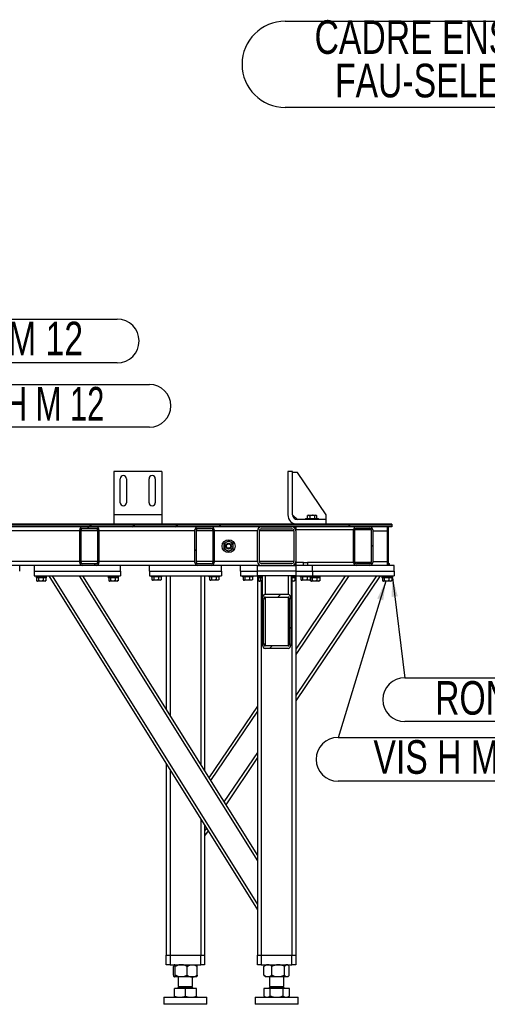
# Model space of a CAD drawing. Header units: millimetres. Extents: x 5 to 589, y 5 to 415.
# Tile 38 of 70: x 325 to 373, y 197 to 299. Entities that reach past the tile are written whole.
import ezdxf

# ---------------------------------------------------------------- set-up
doc = ezdxf.new("R2010")
doc.units = ezdxf.units.MM
doc.layers.add('NOTES', color=6, linetype='Continuous')
doc.layers.add('TRAIT-FINS', color=9, linetype='Continuous')
doc.layers.add('TRAIT-FORT', color=4, linetype='Continuous', lineweight=25)
doc.styles.add('SLDTEXTSTYLE0', font='TXT', dxfattribs={"width": 0.75})
doc.styles.add('SLDTEXTSTYLE9', font='TXT', dxfattribs={"width": 0.6875})
doc.dimstyles.new('SLDDIMSTYLE5', dxfattribs={"dimtxt": 0.18, "dimasz": 2, "dimexe": 0, "dimexo": 0.0625, "dimgap": 0, "dimtad": 0, "dimtih": 1, "dimtoh": 1, "dimdec": 0, "dimrnd": 1e-09, "dimzin": 0, "dimdsep": 46, "dimtxsty": 'Standard', "dimsah": 1, "dimcen": 0.09, "dimadec": 0, "dimazin": 0, "dimtfac": 2, "dimtdec": 0, "dimtofl": 0, "dimtmove": 0, "dimatfit": 3, "dimfxl": 1, "dimfrac": 2, "dimtolj": 1, "dimtzin": 0, "dimarcsym": 0})

# ---------------------------------------------------------------- blocks, each defined once
blk = doc.blocks.new('SW_HATCH_0')
at = {"layer": 'TRAIT-FINS', "color": 0}
for p, q in [((-80.87, -0.05), (-80.67, 0.15)), ((-80.67, 0.15), (-80.47, 0.35)), ((-80.47, 0.35), (-80.4, 0.42)), ((-76.18, 0.15), (-75.98, 0.35)), ((-75.98, 0.35), (-75.91, 0.42)), ((-71.69, 0.15), (-71.49, 0.35)), ((-71.49, 0.35), (-71.42, 0.42)), ((-67.2, 0.15), (-67, 0.35)), ((-67, 0.35), (-66.93, 0.42)), ((-53.73, 0.15), (-53.53, 0.35)), ((-53.53, 0.35), (-53.46, 0.42)), ((-49.39, 0), (-49.24, 0.15)), ((-49.24, 0.15), (-49.04, 0.35)), ((-49.04, 0.35), (-48.97, 0.42)), ((-44.75, 0.15), (-44.55, 0.35)), ((-44.55, 0.35), (-44.48, 0.42)), ((-40.26, 0.15), (-40.06, 0.35)), ((-40.06, 0.35), (-39.99, 0.42)), ((-26.79, 0.15), (-26.59, 0.35)), ((-26.59, 0.35), (-26.52, 0.42)), ((-22.3, 0.15), (-22.1, 0.35)), ((-22.1, 0.35), (-22.03, 0.42)), ((-17.81, 0.15), (-17.61, 0.35)), ((-17.61, 0.35), (-17.54, 0.42)), ((-13.32, 0.15), (-13.12, 0.35)), ((-13.12, 0.35), (-13.05, 0.42)), ((0, 0), (0.15, 0.15)), ((0.15, 0.15), (0.35, 0.35)), ((0.35, 0.35), (0.42, 0.42)), ((4.64, 0.15), (4.84, 0.35)), ((4.84, 0.35), (4.92, 0.42)), ((9.13, 0.15), (9.33, 0.35)), ((9.33, 0.35), (9.41, 0.42)), ((13.62, 0.15), (13.82, 0.35)), ((13.82, 0.35), (13.9, 0.42)), ((27.09, 0.15), (27.29, 0.35)), ((27.29, 0.35), (27.37, 0.42)), ((31.58, 0.15), (31.65, 0.22)), ((-0.85, -0.85), (-0.7, -0.7)), ((13, -0.47), (13.15, -0.32)), ((-83.15, -2.32), (-82.85, -2.02)), ((-82.85, -2.02), (-82.65, -1.82)), ((-73.5, -1.66), (-73.35, -1.51)), ((-50.85, -1.46), (-50.7, -1.31)), ((29.5, -1.93), (29.65, -1.78)), ((-79.05, -2.72), (-78.85, -2.52)), ((-20.25, -2.29), (-20.1, -2.14)), ((11.15, -2.32), (11.3, -2.17)), ((-80.18, -3.85), (-79.98, -3.65)), ((-75.35, -3.51), (-75.2, -3.36)), ((-21.81, -3.85), (-21.66, -3.7)), ((0.64, -3.85), (0.79, -3.7)), ((1, -3.49), (1.15, -3.34)), ((27.71, -3.72), (27.82, -3.61)), ((19.79, -7.15), (20.08, -6.86)), ((18.15, -8.79), (18.3, -8.64)), ((21, -10.43), (21.15, -10.28)), ((18.91, -12.52), (19.19, -12.24)), ((-34.5, -21.03), (-34.35, -20.88)), ((-37.35, -23.88), (-37.2, -23.73))]:
    blk.add_line(p, q, dxfattribs=at)
blk = doc.blocks.new('SW_NOTE_19')
at = {"layer": 'NOTES', "color": 0}
for p, q in [((0, 4.59), (34.37, 4.59)), ((34.37, 0.04), (0, 0.04))]:
    blk.add_line(p, q, dxfattribs=at)
for centre, start, end in [((0, 2.32), 90, 270), ((34.37, 2.32), 270, 90)]:
    blk.add_arc(centre, 2.28, start, end, dxfattribs=at)
at = {"layer": 'NOTES', "color": 0, "insert": (16.97, 4.32), "char_height": 3.5, "attachment_point": 2, "style": 'SLDTEXTSTYLE0'}
blk.add_mtext('RONDELLE M 12', dxfattribs=at)
blk = doc.blocks.new('SW_NOTE_20')
at = {"layer": 'NOTES', "color": 0}
for p, q in [((0, 4.48), (32.22, 4.48)), ((32.22, 0.04), (0, 0.04))]:
    blk.add_line(p, q, dxfattribs=at)
for centre, start, end in [((0, 2.26), 90, 270), ((32.22, 2.26), 270, 90)]:
    blk.add_arc(centre, 2.22, start, end, dxfattribs=at)
at = {"layer": 'NOTES', "color": 0, "insert": (16.08, 4.23), "char_height": 3.5, "attachment_point": 2, "style": 'SLDTEXTSTYLE9'}
blk.add_mtext('ECROU H M 12', dxfattribs=at)
blk = doc.blocks.new('SW_NOTE_21')
at = {"layer": 'NOTES', "color": 0}
for p, q in [((0, 0.04), (30.06, 0.04)), ((30.06, -4.51), (0, -4.51))]:
    blk.add_line(p, q, dxfattribs=at)
for centre, start, end in [((0, -2.23), 90, 270), ((30.06, -2.23), 270, 90)]:
    blk.add_arc(centre, 2.28, start, end, dxfattribs=at)
at = {"layer": 'NOTES', "color": 0, "insert": (15, -0.23), "char_height": 3.5, "attachment_point": 2, "style": 'SLDTEXTSTYLE0'}
blk.add_mtext('VIS H M10x30', dxfattribs=at)
blk = doc.blocks.new('SW_NOTE_22')
at = {"layer": 'NOTES', "color": 0}
for p, q in [((0, 0.04), (34.37, 0.04)), ((34.37, -4.51), (0, -4.51))]:
    blk.add_line(p, q, dxfattribs=at)
for centre, start, end in [((0, -2.23), 90, 270), ((34.37, -2.23), 270, 90)]:
    blk.add_arc(centre, 2.28, start, end, dxfattribs=at)
at = {"layer": 'NOTES', "color": 0, "insert": (17.01, -0.3), "char_height": 3.5, "attachment_point": 2, "style": 'SLDTEXTSTYLE0'}
blk.add_mtext('RONDELLE M 10', dxfattribs=at)
blk = doc.blocks.new('SW_NOTE_27')
at = {"layer": 'NOTES', "color": 0}
for p, q in [((-43.41, 4.49), (-4.49, 4.49)), ((-4.49, -4.49), (-43.41, -4.49))]:
    blk.add_line(p, q, dxfattribs=at)
for centre, start, end in [((-43.41, 0), 90, 270), ((-4.49, 0), 270, 90)]:
    blk.add_arc(centre, 4.49, start, end, dxfattribs=at)
at = {"layer": 'NOTES', "color": 0, "char_height": 3.5, "attachment_point": 2, "style": 'SLDTEXTSTYLE0'}
for s, insert in [('CADRE ENSEMBLE', (-24.16, 4.59)), ('FAU-SELEK12-02', (-23.98, 0.06))]:
    blk.add_mtext(s, dxfattribs=dict(at, insert=insert))

msp = doc.modelspace()

# ---------------------------------------------------------------- linework, layer by layer
at = {"layer": 'TRAIT-FORT', "color": 4, "linetype": 'Continuous', "lineweight": 25}
for p, q in [((339.429, 252.377), (334.429, 252.377)), ((334.429, 252.377), (334.429, 247.877)), ((339.429, 252.377), (339.429, 247.877)), ((353.054, 252.377), (352.554, 252.377)), ((352.554, 252.377), (352.554, 247.877)), ((353.054, 247.877), (353.054, 252.377)), ((335.104, 249.127), (335.104, 251.627)), ((335.754, 251.627), (335.754, 249.127)), ((338.104, 249.127), (338.104, 251.627)), ((338.754, 251.627), (338.754, 249.127)), ((353.554, 252.277), (353.054, 252.277)), ((356.554, 247.877), (353.554, 252.277)), ((339.429, 247.877), (334.429, 247.877)), ((334.429, 247.877), (334.429, 246.877)), ((339.429, 247.877), (339.429, 246.877)), ((353.054, 247.877), (353.554, 247.377)), ((356.554, 247.377), (353.554, 247.377)), ((354.401, 247.477), (354.401, 247.377)), ((354.401, 247.477), (354.817, 247.477)), ((354.589, 247.777), (354.614, 247.792)), ((354.589, 247.477), (354.589, 247.777)), ((354.672, 247.827), (354.613, 247.793)), ((354.672, 247.827), (355.126, 247.827)), ((354.817, 247.477), (355.751, 247.477)), ((354.885, 247.477), (354.885, 247.777)), ((355.126, 247.827), (355.48, 247.827)), ((355.372, 247.477), (355.372, 247.777)), ((355.538, 247.793), (355.48, 247.827)), ((355.563, 247.477), (355.563, 247.777)), ((355.751, 247.377), (355.751, 247.477)), ((356.554, 247.377), (356.554, 247.877)), ((356.554, 246.877), (356.554, 247.377)), ((363.389, 246.802), (296.889, 246.802)), ((363.389, 246.602), (296.889, 246.602)), ((363.389, 246.877), (308.399, 246.877)), ((363.389, 246.802), (308.399, 246.802)), ((330.889, 246.202), (322.139, 246.202)), ((330.889, 242.902), (330.889, 246.302)), ((331.039, 242.902), (331.039, 246.302)), ((332.739, 246.202), (331.039, 246.202)), ((331.189, 246.602), (332.589, 246.602)), ((331.189, 246.452), (332.589, 246.452)), ((332.739, 246.302), (332.739, 242.902)), ((332.889, 246.302), (332.889, 242.902)), ((342.889, 246.202), (332.889, 246.202)), ((342.889, 242.902), (342.889, 246.302)), ((343.039, 242.902), (343.039, 246.302)), ((344.739, 246.202), (343.039, 246.202)), ((343.189, 246.602), (344.589, 246.602)), ((343.189, 246.452), (344.589, 246.452)), ((344.739, 246.302), (344.739, 242.902)), ((344.889, 246.302), (344.889, 242.902)), ((349.389, 246.202), (344.889, 246.202)), ((349.389, 243.002), (349.389, 246.202)), ((349.589, 243.002), (349.589, 246.202)), ((353.189, 246.202), (349.589, 246.202)), ((349.789, 246.602), (352.989, 246.602)), ((349.789, 246.402), (352.989, 246.402)), ((353.189, 246.202), (353.189, 243.002)), ((353.389, 246.602), (353.389, 246.302)), ((359.389, 246.302), (353.389, 246.302)), ((353.389, 246.202), (353.389, 243.002)), ((359.389, 242.902), (359.389, 246.302)), ((359.539, 242.902), (359.539, 246.302)), ((361.239, 246.302), (359.539, 246.302)), ((359.689, 246.602), (361.089, 246.602)), ((359.689, 246.452), (361.089, 246.452)), ((361.239, 246.302), (361.239, 242.902)), ((361.389, 246.302), (361.389, 242.902)), ((361.389, 246.202), (362.889, 246.202)), ((362.889, 246.602), (362.889, 246.202)), ((362.889, 246.202), (362.889, 243.002)), ((362.989, 246.202), (362.889, 246.202)), ((362.989, 246.602), (362.989, 246.202)), ((362.989, 246.202), (362.989, 243.002)), ((363.389, 246.877), (363.389, 246.802)), ((363.389, 246.802), (363.389, 246.602)), ((331.189, 242.602), (321.839, 242.602)), ((330.889, 243.002), (322.139, 243.002)), ((324.639, 242.002), (324.639, 242.602)), ((326.139, 242.602), (326.139, 242.002)), ((332.739, 243.002), (331.039, 243.002)), ((332.589, 242.752), (331.189, 242.752)), ((332.589, 242.602), (331.189, 242.602)), ((343.189, 242.602), (332.589, 242.602)), ((342.889, 243.002), (332.889, 243.002)), ((335.139, 242.002), (335.139, 242.602)), ((338.139, 242.002), (338.139, 242.602)), ((344.739, 243.002), (343.039, 243.002)), ((344.589, 242.752), (343.189, 242.752)), ((344.589, 242.602), (343.189, 242.602)), ((347.639, 242.602), (344.589, 242.602)), ((349.389, 243.002), (344.889, 243.002)), ((345.639, 242.002), (345.639, 242.602)), ((347.639, 242.002), (347.639, 242.602)), ((349.389, 242.602), (347.639, 242.602)), ((349.389, 242.002), (349.389, 242.602)), ((349.389, 242.602), (353.389, 242.602)), ((353.189, 243.002), (349.589, 243.002)), ((349.739, 242.605), (349.739, 242.602)), ((352.989, 242.802), (349.789, 242.802)), ((352.989, 242.602), (349.789, 242.602)), ((353.039, 242.602), (353.039, 242.605)), ((353.389, 242.902), (353.389, 242.602)), ((354.174, 242.902), (353.389, 242.902)), ((353.389, 242.602), (353.389, 242.002)), ((355.139, 242.602), (353.389, 242.602)), ((354.174, 242.902), (354.139, 242.867)), ((354.139, 242.867), (354.139, 242.602)), ((354.639, 242.867), (354.139, 242.867)), ((354.174, 242.902), (354.604, 242.902)), ((354.639, 242.867), (354.604, 242.902)), ((359.389, 242.902), (354.604, 242.902)), ((354.639, 242.602), (354.639, 242.867)), ((359.689, 242.602), (355.139, 242.602)), ((355.139, 242.002), (355.139, 242.602)), ((361.239, 242.902), (359.539, 242.902)), ((361.089, 242.752), (359.689, 242.752)), ((361.089, 242.602), (359.689, 242.602)), ((363.639, 242.602), (361.089, 242.602)), ((361.389, 243.002), (362.889, 243.002)), ((362.889, 243.002), (362.889, 242.605)), ((362.989, 243.002), (362.889, 243.002)), ((362.989, 243.002), (362.989, 242.603)), ((362.989, 242.802), (363.104, 242.802)), ((363.139, 242.767), (362.989, 242.767)), ((363.139, 242.767), (363.104, 242.802)), ((363.139, 242.602), (363.139, 242.767)), ((363.639, 242.002), (363.639, 242.602)), ((326.139, 242.002), (326.139, 241.502)), ((326.139, 242.002), (335.139, 242.002)), ((326.139, 241.502), (335.139, 241.502)), ((326.339, 241.402), (326.339, 241.302)), ((327.439, 241.402), (326.339, 241.402)), ((327.439, 241.302), (326.339, 241.302)), ((326.402, 241.302), (326.402, 241.002)), ((326.593, 241.302), (326.593, 241.002)), ((326.639, 241.502), (326.639, 241.402)), ((327.08, 241.302), (327.08, 241.002)), ((327.139, 241.402), (327.139, 241.502)), ((327.376, 241.302), (327.376, 241.002)), ((327.439, 241.302), (327.439, 241.402)), ((327.656, 241.502), (349.389, 206.721)), ((328.01, 241.502), (349.389, 207.288)), ((330.84, 241.502), (349.389, 211.817)), ((331.193, 241.502), (349.389, 212.383)), ((333.839, 241.402), (333.839, 241.302)), ((334.939, 241.402), (333.839, 241.402)), ((334.939, 241.302), (333.839, 241.302)), ((333.902, 241.302), (333.902, 241.002)), ((334.093, 241.302), (334.093, 241.002)), ((334.139, 241.502), (334.139, 241.402)), ((334.58, 241.302), (334.58, 241.002)), ((334.639, 241.402), (334.639, 241.502)), ((334.876, 241.302), (334.876, 241.002)), ((334.939, 241.302), (334.939, 241.402)), ((335.139, 242.002), (335.139, 241.502)), ((338.139, 242.002), (338.139, 241.502)), ((338.139, 242.002), (345.639, 242.002)), ((338.139, 241.502), (345.639, 241.502)), ((338.339, 241.502), (338.339, 241.402)), ((339.439, 241.402), (338.339, 241.402)), ((338.402, 241.402), (338.402, 241.102)), ((338.427, 241.086), (338.485, 241.052)), ((339.293, 241.052), (338.485, 241.052)), ((338.593, 241.402), (338.593, 241.102)), ((339.08, 241.402), (339.08, 241.102)), ((339.293, 241.052), (339.352, 241.086)), ((339.376, 241.102), (339.351, 241.087)), ((339.376, 241.402), (339.376, 241.102)), ((339.439, 241.402), (339.439, 241.502)), ((339.889, 241.502), (339.889, 227.586)), ((340.289, 241.502), (340.289, 226.946)), ((343.489, 241.502), (343.489, 221.825)), ((343.889, 241.502), (343.889, 221.184)), ((344.339, 241.502), (344.339, 241.402)), ((345.439, 241.402), (344.339, 241.402)), ((344.402, 241.402), (344.402, 241.102)), ((344.427, 241.086), (344.485, 241.052)), ((345.293, 241.052), (344.485, 241.052)), ((344.593, 241.402), (344.593, 241.102)), ((345.08, 241.402), (345.08, 241.102)), ((345.293, 241.052), (345.352, 241.086)), ((345.376, 241.102), (345.351, 241.087)), ((345.376, 241.402), (345.376, 241.102)), ((345.439, 241.402), (345.439, 241.502)), ((345.639, 242.002), (345.639, 241.502)), ((347.639, 242.002), (347.639, 241.502)), ((347.639, 242.002), (349.389, 242.002)), ((347.639, 241.502), (349.389, 241.502)), ((347.839, 241.502), (347.839, 241.402)), ((348.939, 241.402), (347.839, 241.402)), ((347.902, 241.402), (347.902, 241.102)), ((347.927, 241.086), (347.985, 241.052)), ((348.793, 241.052), (347.985, 241.052)), ((348.093, 241.402), (348.093, 241.102)), ((348.58, 241.402), (348.58, 241.102)), ((348.793, 241.052), (348.852, 241.086)), ((348.876, 241.102), (348.851, 241.087)), ((348.876, 241.402), (348.876, 241.102)), ((348.939, 241.402), (348.939, 241.502)), ((349.389, 241.502), (349.389, 242.002)), ((353.389, 242.002), (349.389, 242.002)), ((353.389, 241.502), (349.389, 241.502)), ((349.389, 241.502), (349.389, 202.002)), ((349.439, 241.402), (349.439, 241.302)), ((349.889, 241.402), (349.439, 241.402)), ((349.889, 241.302), (349.439, 241.302)), ((349.502, 241.302), (349.502, 241.002)), ((349.693, 241.302), (349.693, 241.002)), ((349.739, 241.502), (349.739, 241.402)), ((349.889, 241.502), (349.889, 239.022)), ((350.189, 241.502), (350.189, 239.588)), ((352.589, 241.502), (352.589, 239.588)), ((352.889, 241.502), (352.889, 239.022)), ((353.339, 241.402), (352.889, 241.402)), ((353.339, 241.302), (352.889, 241.302)), ((352.98, 241.302), (352.98, 241.002)), ((353.039, 241.402), (353.039, 241.502)), ((353.276, 241.302), (353.276, 241.002)), ((353.339, 241.302), (353.339, 241.402)), ((353.389, 242.002), (353.389, 241.502)), ((353.389, 242.002), (355.139, 242.002)), ((358.538, 241.502), (353.389, 233.869)), ((362.157, 241.502), (353.389, 228.504)), ((353.389, 241.502), (353.389, 202.002)), ((353.389, 241.502), (355.139, 241.502)), ((358.9, 241.502), (353.389, 233.332)), ((361.795, 241.502), (353.389, 229.04)), ((353.839, 241.502), (353.839, 241.402)), ((354.939, 241.402), (353.839, 241.402)), ((353.902, 241.402), (353.902, 241.102)), ((353.927, 241.086), (353.985, 241.052)), ((354.793, 241.052), (353.985, 241.052)), ((354.093, 241.402), (354.093, 241.102)), ((354.58, 241.402), (354.58, 241.102)), ((354.793, 241.052), (354.852, 241.086)), ((354.876, 241.102), (354.851, 241.087)), ((354.876, 241.402), (354.876, 241.102)), ((355.939, 241.302), (354.876, 241.302)), ((354.902, 241.302), (354.902, 241.002)), ((354.939, 241.402), (354.939, 241.502)), ((355.939, 241.402), (354.939, 241.402)), ((355.093, 241.302), (355.093, 241.002)), ((355.139, 242.002), (363.639, 242.002)), ((355.139, 242.002), (355.139, 241.502)), ((355.139, 241.502), (355.139, 241.402)), ((355.139, 241.502), (363.639, 241.502)), ((355.58, 241.302), (355.58, 241.002)), ((355.639, 241.402), (355.639, 241.502)), ((355.876, 241.302), (355.876, 241.002)), ((355.939, 241.302), (355.939, 241.402)), ((362.339, 241.402), (362.339, 241.302)), ((363.439, 241.402), (362.339, 241.402)), ((363.439, 241.302), (362.339, 241.302)), ((362.402, 241.302), (362.402, 241.002)), ((362.593, 241.302), (362.593, 241.002)), ((362.639, 241.502), (362.639, 241.402)), ((363.08, 241.302), (363.08, 241.002)), ((363.139, 241.402), (363.139, 241.502)), ((363.376, 241.302), (363.376, 241.002)), ((363.439, 241.302), (363.439, 241.402)), ((363.639, 242.002), (363.639, 241.502)), ((326.427, 240.986), (326.485, 240.952)), ((327.293, 240.952), (326.485, 240.952)), ((327.293, 240.952), (327.352, 240.986)), ((327.376, 241.002), (327.351, 240.987)), ((333.927, 240.986), (333.985, 240.952)), ((334.793, 240.952), (333.985, 240.952)), ((334.793, 240.952), (334.852, 240.986)), ((334.876, 241.002), (334.851, 240.987)), ((349.527, 240.986), (349.585, 240.952)), ((349.889, 240.952), (349.585, 240.952)), ((349.789, 240.952), (349.789, 202.002)), ((352.98, 241.002), (352.889, 240.985)), ((353.193, 240.952), (352.889, 240.952)), ((352.989, 240.952), (352.989, 202.002)), ((353.193, 240.952), (353.252, 240.986)), ((353.276, 241.002), (353.251, 240.987)), ((354.927, 240.986), (354.985, 240.952)), ((355.793, 240.952), (354.985, 240.952)), ((355.793, 240.952), (355.852, 240.986)), ((355.876, 241.002), (355.851, 240.987)), ((362.427, 240.986), (362.485, 240.952)), ((363.293, 240.952), (362.485, 240.952)), ((363.293, 240.952), (363.352, 240.986)), ((363.376, 241.002), (363.351, 240.987)), ((349.889, 234.493), (349.889, 239.022)), ((350.039, 234.493), (350.039, 239.022)), ((350.189, 239.588), (352.589, 239.588)), ((350.189, 239.305), (352.589, 239.305)), ((350.189, 239.305), (350.189, 234.21)), ((352.589, 239.305), (352.589, 234.21)), ((352.739, 239.022), (352.739, 234.493)), ((352.889, 239.022), (352.889, 234.493)), ((352.589, 234.21), (350.189, 234.21)), ((352.589, 233.927), (350.189, 233.927)), ((349.389, 227.939), (344.343, 220.458)), ((349.389, 227.402), (344.517, 220.179)), ((349.389, 223.11), (345.909, 217.951)), ((349.389, 222.574), (346.084, 217.673)), ((339.889, 221.925), (339.889, 202.002)), ((340.289, 221.284), (340.289, 202.002)), ((343.489, 216.163), (343.489, 202.002)), ((343.889, 215.523), (343.889, 202.002)), ((344.073, 215.229), (343.889, 214.956)), ((344.247, 214.95), (343.889, 214.42)), ((339.889, 201.002), (339.889, 202.002)), ((339.889, 202.002), (340.289, 202.002)), ((340.289, 202.002), (340.289, 201.002)), ((340.289, 202.002), (343.489, 202.002)), ((343.489, 201.002), (343.489, 202.002)), ((343.489, 202.002), (343.889, 202.002)), ((343.889, 202.002), (343.889, 201.002)), ((349.389, 201.002), (349.389, 202.002)), ((349.389, 202.002), (349.789, 202.002)), ((349.789, 202.002), (349.789, 201.002)), ((349.789, 202.002), (352.989, 202.002)), ((352.989, 201.002), (352.989, 202.002)), ((352.989, 202.002), (353.389, 202.002)), ((353.389, 202.002), (353.389, 201.002)), ((340.289, 201.002), (339.889, 201.002)), ((340.289, 201.002), (343.489, 201.002)), ((340.659, 199.9), (340.659, 200.824)), ((340.739, 201.002), (340.728, 200.991)), ((340.841, 199.9), (340.841, 200.824)), ((342.071, 199.9), (342.071, 200.824)), ((343.05, 200.991), (343.039, 201.002)), ((343.119, 199.9), (343.119, 200.824)), ((343.889, 201.002), (343.489, 201.002)), ((349.789, 201.002), (349.389, 201.002)), ((349.789, 201.002), (352.989, 201.002)), ((350.074, 199.9), (350.074, 200.824)), ((350.239, 201.002), (350.147, 200.91)), ((350.889, 199.9), (350.889, 200.824)), ((352.204, 199.9), (352.204, 200.824)), ((352.633, 200.908), (352.539, 201.002)), ((352.705, 199.9), (352.705, 200.824)), ((353.389, 201.002), (352.989, 201.002)), ((340.728, 199.733), (340.739, 199.722)), ((340.75, 199.722), (340.739, 199.722)), ((341.456, 199.722), (340.75, 199.722)), ((341.139, 199.722), (341.139, 198.737)), ((342.595, 199.722), (341.456, 199.722)), ((343.039, 199.722), (342.595, 199.722)), ((342.639, 198.737), (342.639, 199.722)), ((343.039, 199.722), (343.05, 199.733)), ((350.147, 199.814), (350.239, 199.722)), ((350.481, 199.722), (350.239, 199.722)), ((351.546, 199.722), (350.481, 199.722)), ((350.639, 199.722), (350.639, 198.737)), ((352.454, 199.722), (351.546, 199.722)), ((352.139, 198.737), (352.139, 199.722)), ((352.539, 199.722), (352.454, 199.722)), ((352.539, 199.722), (352.633, 199.816)), ((340.739, 197.73), (340.739, 198.522)), ((341.889, 198.522), (340.739, 198.522)), ((340.822, 198.557), (340.787, 198.522)), ((340.822, 198.562), (340.822, 198.557)), ((340.822, 198.562), (342.957, 198.562)), ((340.822, 198.557), (342.957, 198.557)), ((341.234, 198.737), (341.139, 198.642)), ((341.139, 198.737), (342.639, 198.737)), ((341.139, 198.642), (341.139, 198.612)), ((341.139, 198.642), (342.639, 198.642)), ((341.139, 198.612), (342.639, 198.612)), ((341.889, 197.73), (341.889, 198.522)), ((343.039, 198.522), (341.889, 198.522)), ((342.639, 198.642), (342.544, 198.737)), ((342.639, 198.612), (342.639, 198.642)), ((342.957, 198.557), (342.957, 198.562)), ((342.992, 198.522), (342.957, 198.557)), ((343.039, 197.73), (343.039, 198.522)), ((350.061, 198.522), (350.061, 197.73)), ((350.725, 198.522), (350.061, 198.522)), ((350.322, 198.557), (350.287, 198.522)), ((350.322, 198.562), (350.322, 198.557)), ((350.322, 198.562), (352.457, 198.562)), ((350.322, 198.557), (352.457, 198.557)), ((350.734, 198.737), (350.639, 198.642)), ((350.639, 198.737), (352.139, 198.737)), ((350.639, 198.642), (350.639, 198.612)), ((350.639, 198.642), (351.014, 198.642)), ((350.639, 198.612), (352.139, 198.612)), ((350.725, 197.73), (350.725, 198.522)), ((352.053, 198.522), (350.725, 198.522)), ((351.014, 198.642), (352.139, 198.642)), ((352.139, 198.642), (352.044, 198.737)), ((352.053, 197.73), (352.053, 198.522)), ((352.717, 198.522), (352.053, 198.522)), ((352.139, 198.612), (352.139, 198.642)), ((352.457, 198.557), (352.457, 198.562)), ((352.492, 198.522), (352.457, 198.557)), ((352.717, 197.73), (352.717, 198.522)), ((339.639, 197.627), (339.639, 196.877)), ((339.639, 197.627), (341.889, 197.627)), ((341.889, 197.627), (344.139, 197.627)), ((344.139, 196.877), (344.139, 197.627)), ((349.139, 197.627), (349.139, 196.877)), ((349.139, 197.627), (353.639, 197.627)), ((350.061, 197.73), (350.239, 197.627)), ((352.539, 197.627), (352.717, 197.73)), ((353.639, 196.877), (353.639, 197.627)), ((344.139, 196.877), (339.639, 196.877)), ((353.639, 196.877), (349.139, 196.877))]:
    msp.add_line(p, q, dxfattribs=at)
for radius in [0.675, 0.3, 0.225]:
    msp.add_circle((346.389, 244.602), radius, dxfattribs=at)
for centre, radius, start, end in [((335.429, 251.627), 0.325, 0, 180), ((338.429, 251.627), 0.325, 0, 180), ((335.429, 249.127), 0.325, 180, 0), ((338.429, 249.127), 0.325, 180, 0), ((353.554, 247.877), 1, 180, 270), ((353.554, 247.877), 0.5, 180, 270), ((331.189, 246.302), 0.3, 90, 180), ((331.189, 246.302), 0.15, 90, 180), ((332.589, 246.302), 0.3, 0, 90), ((332.589, 246.302), 0.15, 0, 90), ((343.189, 246.302), 0.3, 90, 180), ((343.189, 246.302), 0.15, 90, 180), ((344.589, 246.302), 0.3, 0, 90), ((344.589, 246.302), 0.15, 0, 90), ((349.789, 246.202), 0.4, 90, 180), ((349.789, 246.202), 0.2, 90, 180), ((352.989, 246.202), 0.4, 0, 90), ((352.989, 246.202), 0.2, 0, 90), ((359.689, 246.302), 0.3, 90, 180), ((359.689, 246.302), 0.15, 90, 180), ((361.089, 246.302), 0.3, 0, 90), ((361.089, 246.302), 0.15, 0, 90), ((346.389, 244.602), 0.475, 120, 180), ((346.389, 244.602), 0.475, 180, 240), ((346.389, 244.602), 0.475, 60, 120), ((346.389, 244.602), 0.475, 240, 300), ((346.389, 244.602), 0.475, 0, 60), ((346.389, 244.602), 0.475, 300, 0), ((331.189, 242.902), 0.3, 180, 270), ((331.189, 242.902), 0.15, 180, 270), ((332.589, 242.902), 0.3, 270, 0), ((332.589, 242.902), 0.15, 270, 0), ((343.189, 242.902), 0.3, 180, 270), ((343.189, 242.902), 0.15, 180, 270), ((344.589, 242.902), 0.3, 270, 0), ((344.589, 242.902), 0.15, 270, 0), ((349.789, 243.002), 0.4, 180, 270), ((349.789, 243.002), 0.2, 180, 270), ((352.989, 243.002), 0.4, 270, 0), ((352.989, 243.002), 0.2, 270, 0), ((359.689, 242.902), 0.3, 180, 270), ((359.689, 242.902), 0.15, 180, 270), ((361.089, 242.902), 0.3, 270, 0), ((361.089, 242.902), 0.15, 270, 0), ((341.089, 198.612), 0.05, 270, 0), ((342.689, 198.612), 0.05, 180, 270), ((350.589, 198.612), 0.05, 270, 0), ((352.189, 198.612), 0.05, 180, 270)]:
    msp.add_arc(centre, radius, start, end, dxfattribs=at)
for centre, major_axis, start_param, end_param in [((350.189, 239.022), (0, -0.566), 3.1415927, 4.712389), ((350.189, 239.022), (0, -0.283), 3.1415927, 4.712389), ((352.589, 239.022), (0, -0.566), 1.5707963, 3.1415927), ((352.589, 239.022), (0, -0.283), 1.5707963, 3.1415927), ((350.189, 234.493), (0, -0.566), 4.712389, 6.2831853), ((350.189, 234.493), (0, -0.283), 4.712389, 6.2831853), ((352.589, 234.493), (0, -0.283), 0, 1.5707963), ((352.589, 234.493), (0, -0.566), 0, 1.5707963)]:
    msp.add_ellipse(centre, major_axis=major_axis, ratio=0.5299193, start_param=start_param, end_param=end_param, dxfattribs=at)
for points, knots in [([(354.589, 247.777), (354.614, 247.788), (354.666, 247.81), (354.743, 247.818), (354.817, 247.806), (354.862, 247.787), (354.885, 247.777)], [0, 0, 0, 0, 0.2646049, 0.5349477, 0.7653431, 1, 1, 1, 1]), ([(355.372, 247.777), (355.31, 247.792), (355.207, 247.817), (355.059, 247.815), (354.959, 247.797), (354.901, 247.781), (354.885, 247.777)], [0, 0, 0, 0, 0.3855495, 0.6376419, 0.8965462, 1, 1, 1, 1]), ([(355.563, 247.777), (355.546, 247.788), (355.513, 247.81), (355.463, 247.818), (355.416, 247.806), (355.386, 247.787), (355.372, 247.777)], [0, 0, 0, 0, 0.2646049, 0.5349477, 0.7653431, 1, 1, 1, 1]), ([(346.152, 245.013), (346.193, 245.038), (346.276, 245.085), (346.352, 245.129), (346.389, 245.151)], [0, 0, 0, 0, 0.504, 1, 1, 1, 1]), ([(346.627, 245.013), (346.585, 245.038), (346.502, 245.085), (346.427, 245.129), (346.389, 245.151)], [0, 0, 0, 0, 0.50400004, 1, 1, 1, 1]), ([(345.914, 244.876), (345.947, 244.895), (346.013, 244.933), (346.095, 244.981), (346.142, 245.008), (346.152, 245.013)], [0, 0, 0, 0, 0.4323851, 0.8795539, 1, 1, 1, 1]), ([(345.914, 244.602), (345.914, 244.607), (345.914, 244.645), (345.914, 244.717), (345.914, 244.804), (345.914, 244.856), (345.914, 244.876)], [0, 0, 0, 0, 0.04836864, 0.39932986, 0.76296469, 1, 1, 1, 1]), ([(345.914, 244.328), (345.914, 244.36), (345.914, 244.419), (345.914, 244.511), (345.914, 244.572), (345.914, 244.602)], [0, 0, 0, 0, 0.3704571, 0.6810182, 1, 1, 1, 1]), ([(345.914, 244.328), (345.947, 244.309), (346.013, 244.271), (346.095, 244.223), (346.142, 244.196), (346.152, 244.191)], [0, 0, 0, 0, 0.4323851, 0.8795539, 1, 1, 1, 1]), ([(346.152, 244.191), (346.193, 244.167), (346.276, 244.119), (346.352, 244.075), (346.389, 244.054)], [0, 0, 0, 0, 0.504, 1, 1, 1, 1]), ([(346.627, 244.191), (346.585, 244.167), (346.502, 244.119), (346.427, 244.075), (346.389, 244.054)], [0, 0, 0, 0, 0.504, 1, 1, 1, 1]), ([(346.864, 244.876), (346.832, 244.895), (346.766, 244.933), (346.683, 244.981), (346.637, 245.008), (346.627, 245.013)], [0, 0, 0, 0, 0.4323851, 0.8795539, 1, 1, 1, 1]), ([(346.864, 244.328), (346.832, 244.309), (346.766, 244.271), (346.683, 244.223), (346.637, 244.196), (346.627, 244.191)], [0, 0, 0, 0, 0.4323851, 0.8795539, 1, 1, 1, 1]), ([(346.864, 244.602), (346.864, 244.607), (346.864, 244.645), (346.864, 244.717), (346.864, 244.804), (346.864, 244.856), (346.864, 244.876)], [0, 0, 0, 0, 0.04836864, 0.39932986, 0.76296469, 1, 1, 1, 1]), ([(346.864, 244.328), (346.864, 244.36), (346.864, 244.419), (346.864, 244.511), (346.864, 244.572), (346.864, 244.602)], [0, 0, 0, 0, 0.3704571, 0.6810182, 1, 1, 1, 1]), ([(338.402, 241.102), (338.419, 241.091), (338.452, 241.069), (338.502, 241.061), (338.549, 241.073), (338.579, 241.092), (338.593, 241.102)], [0, 0, 0, 0, 0.2646049, 0.5349477, 0.7653431, 1, 1, 1, 1]), ([(339.08, 241.102), (339.018, 241.087), (338.916, 241.062), (338.767, 241.064), (338.667, 241.082), (338.61, 241.098), (338.593, 241.102)], [0, 0, 0, 0, 0.38554949, 0.63764185, 0.89654625, 1, 1, 1, 1]), ([(339.376, 241.102), (339.35, 241.091), (339.299, 241.069), (339.222, 241.061), (339.148, 241.073), (339.103, 241.092), (339.08, 241.102)], [0, 0, 0, 0, 0.2646049, 0.5349477, 0.7653431, 1, 1, 1, 1]), ([(344.402, 241.102), (344.419, 241.091), (344.452, 241.069), (344.502, 241.061), (344.549, 241.073), (344.579, 241.092), (344.593, 241.102)], [0, 0, 0, 0, 0.2646049, 0.5349477, 0.7653431, 1, 1, 1, 1]), ([(345.08, 241.102), (345.018, 241.087), (344.916, 241.062), (344.767, 241.064), (344.667, 241.082), (344.61, 241.098), (344.593, 241.102)], [0, 0, 0, 0, 0.38554949, 0.63764185, 0.89654625, 1, 1, 1, 1]), ([(345.376, 241.102), (345.35, 241.091), (345.299, 241.069), (345.222, 241.061), (345.148, 241.073), (345.103, 241.092), (345.08, 241.102)], [0, 0, 0, 0, 0.2646049, 0.5349477, 0.7653431, 1, 1, 1, 1]), ([(347.902, 241.102), (347.919, 241.091), (347.952, 241.069), (348.002, 241.061), (348.049, 241.073), (348.079, 241.092), (348.093, 241.102)], [0, 0, 0, 0, 0.2646049, 0.5349477, 0.7653431, 1, 1, 1, 1]), ([(348.58, 241.102), (348.518, 241.087), (348.416, 241.062), (348.267, 241.064), (348.167, 241.082), (348.11, 241.098), (348.093, 241.102)], [0, 0, 0, 0, 0.38554949, 0.63764185, 0.89654625, 1, 1, 1, 1]), ([(348.876, 241.102), (348.85, 241.091), (348.799, 241.069), (348.722, 241.061), (348.648, 241.073), (348.603, 241.092), (348.58, 241.102)], [0, 0, 0, 0, 0.2646049, 0.5349477, 0.7653431, 1, 1, 1, 1]), ([(353.902, 241.102), (353.919, 241.091), (353.952, 241.069), (354.002, 241.061), (354.049, 241.073), (354.079, 241.092), (354.093, 241.102)], [0, 0, 0, 0, 0.2646049, 0.5349477, 0.7653431, 1, 1, 1, 1]), ([(354.58, 241.102), (354.518, 241.087), (354.416, 241.062), (354.267, 241.064), (354.167, 241.082), (354.11, 241.098), (354.093, 241.102)], [0, 0, 0, 0, 0.38554949, 0.63764185, 0.89654625, 1, 1, 1, 1]), ([(354.876, 241.102), (354.85, 241.091), (354.799, 241.069), (354.722, 241.061), (354.648, 241.073), (354.603, 241.092), (354.58, 241.102)], [0, 0, 0, 0, 0.2646049, 0.5349477, 0.7653431, 1, 1, 1, 1]), ([(326.402, 241.002), (326.419, 240.991), (326.452, 240.969), (326.502, 240.961), (326.549, 240.973), (326.579, 240.992), (326.593, 241.002)], [0, 0, 0, 0, 0.2646049, 0.5349477, 0.7653431, 1, 1, 1, 1]), ([(327.08, 241.002), (327.018, 240.987), (326.916, 240.962), (326.767, 240.964), (326.667, 240.982), (326.61, 240.998), (326.593, 241.002)], [0, 0, 0, 0, 0.38554949, 0.63764185, 0.89654625, 1, 1, 1, 1]), ([(327.376, 241.002), (327.35, 240.991), (327.299, 240.969), (327.222, 240.961), (327.148, 240.973), (327.103, 240.992), (327.08, 241.002)], [0, 0, 0, 0, 0.2646049, 0.5349477, 0.7653431, 1, 1, 1, 1]), ([(333.902, 241.002), (333.919, 240.991), (333.952, 240.969), (334.002, 240.961), (334.049, 240.973), (334.079, 240.992), (334.093, 241.002)], [0, 0, 0, 0, 0.2646049, 0.5349477, 0.7653431, 1, 1, 1, 1]), ([(334.58, 241.002), (334.518, 240.987), (334.416, 240.962), (334.267, 240.964), (334.167, 240.982), (334.11, 240.998), (334.093, 241.002)], [0, 0, 0, 0, 0.38554949, 0.63764185, 0.89654625, 1, 1, 1, 1]), ([(334.876, 241.002), (334.85, 240.991), (334.799, 240.969), (334.722, 240.961), (334.648, 240.973), (334.603, 240.992), (334.58, 241.002)], [0, 0, 0, 0, 0.2646049, 0.5349477, 0.7653431, 1, 1, 1, 1]), ([(349.502, 241.002), (349.519, 240.991), (349.552, 240.969), (349.602, 240.961), (349.649, 240.973), (349.679, 240.992), (349.693, 241.002)], [0, 0, 0, 0, 0.2646049, 0.5349477, 0.7653431, 1, 1, 1, 1]), ([(349.889, 240.967), (349.882, 240.967), (349.833, 240.967), (349.767, 240.982), (349.71, 240.998), (349.693, 241.002)], [0, 0, 0, 0, 0.1029928, 0.7439032, 1, 1, 1, 1]), ([(353.276, 241.002), (353.25, 240.991), (353.199, 240.969), (353.122, 240.961), (353.048, 240.973), (353.003, 240.992), (352.98, 241.002)], [0, 0, 0, 0, 0.2646049, 0.5349477, 0.7653431, 1, 1, 1, 1]), ([(354.902, 241.002), (354.919, 240.991), (354.952, 240.969), (355.002, 240.961), (355.049, 240.973), (355.079, 240.992), (355.093, 241.002)], [0, 0, 0, 0, 0.2646049, 0.5349477, 0.7653431, 1, 1, 1, 1]), ([(355.58, 241.002), (355.518, 240.987), (355.416, 240.962), (355.267, 240.964), (355.167, 240.982), (355.11, 240.998), (355.093, 241.002)], [0, 0, 0, 0, 0.38554949, 0.63764185, 0.89654625, 1, 1, 1, 1]), ([(355.876, 241.002), (355.85, 240.991), (355.799, 240.969), (355.722, 240.961), (355.648, 240.973), (355.603, 240.992), (355.58, 241.002)], [0, 0, 0, 0, 0.2646049, 0.5349477, 0.7653431, 1, 1, 1, 1]), ([(362.402, 241.002), (362.419, 240.991), (362.452, 240.969), (362.502, 240.961), (362.549, 240.973), (362.579, 240.992), (362.593, 241.002)], [0, 0, 0, 0, 0.2646049, 0.5349477, 0.7653431, 1, 1, 1, 1]), ([(363.08, 241.002), (363.018, 240.987), (362.916, 240.962), (362.767, 240.964), (362.667, 240.982), (362.61, 240.998), (362.593, 241.002)], [0, 0, 0, 0, 0.38554949, 0.63764185, 0.89654625, 1, 1, 1, 1]), ([(363.376, 241.002), (363.35, 240.991), (363.299, 240.969), (363.222, 240.961), (363.148, 240.973), (363.103, 240.992), (363.08, 241.002)], [0, 0, 0, 0, 0.2646049, 0.5349477, 0.7653431, 1, 1, 1, 1]), ([(340.75, 201.002), (340.748, 201.002), (340.736, 201.001), (340.711, 200.976), (340.683, 200.907), (340.666, 200.847), (340.659, 200.824)], [0, 0, 0, 0, 0.0503996, 0.4026135, 0.7675885, 1, 1, 1, 1]), ([(340.841, 200.824), (340.83, 200.86), (340.811, 200.926), (340.78, 200.989), (340.76, 200.998), (340.75, 201.002)], [0, 0, 0, 0, 0.3707742, 0.6811819, 1, 1, 1, 1]), ([(341.456, 201.002), (341.402, 200.999), (341.294, 200.994), (341.137, 200.955), (340.985, 200.898), (340.889, 200.849), (340.841, 200.824)], [0, 0, 0, 0, 0.24957791, 0.50436411, 0.75104693, 1, 1, 1, 1]), ([(342.071, 200.824), (341.986, 200.866), (341.859, 200.929), (341.676, 200.981), (341.555, 201), (341.481, 201.001), (341.456, 201.002)], [0, 0, 0, 0, 0.4320454, 0.6543493, 0.8796534, 1, 1, 1, 1]), ([(342.071, 200.824), (342.142, 200.866), (342.251, 200.929), (342.407, 200.981), (342.51, 201), (342.573, 201.001), (342.595, 201.002)], [0, 0, 0, 0, 0.4320454, 0.6543493, 0.8796534, 1, 1, 1, 1]), ([(342.595, 201.002), (342.64, 200.999), (342.733, 200.994), (342.867, 200.955), (342.996, 200.898), (343.078, 200.849), (343.119, 200.824)], [0, 0, 0, 0, 0.2495779, 0.5043641, 0.7510469, 1, 1, 1, 1]), ([(343.119, 200.824), (343.108, 200.86), (343.089, 200.925), (343.065, 200.978), (343.053, 200.985), (343.05, 200.987)], [0, 0, 0, 0, 0.4807034, 0.8831426, 1, 1, 1, 1]), ([(350.481, 201.002), (350.446, 200.999), (350.374, 200.994), (350.27, 200.955), (350.169, 200.898), (350.106, 200.849), (350.074, 200.824)], [0, 0, 0, 0, 0.24957791, 0.50436411, 0.75104693, 1, 1, 1, 1]), ([(350.148, 200.909), (350.143, 200.904), (350.117, 200.882), (350.093, 200.85), (350.074, 200.824)], [0, 0, 0, 0, 0.1914706, 1, 1, 1, 1]), ([(350.889, 200.824), (350.833, 200.866), (350.748, 200.929), (350.627, 200.981), (350.547, 201), (350.498, 201.001), (350.481, 201.002)], [0, 0, 0, 0, 0.4320454, 0.6543493, 0.8796534, 1, 1, 1, 1]), ([(351.546, 201.002), (351.535, 201.002), (351.443, 201.001), (351.267, 200.976), (351.06, 200.907), (350.937, 200.847), (350.889, 200.824)], [0, 0, 0, 0, 0.0503996, 0.4026135, 0.7675885, 1, 1, 1, 1]), ([(352.204, 200.824), (352.127, 200.86), (351.985, 200.926), (351.763, 200.989), (351.619, 200.998), (351.546, 201.002)], [0, 0, 0, 0, 0.3707742, 0.6811819, 1, 1, 1, 1]), ([(352.454, 201.002), (352.433, 200.999), (352.389, 200.994), (352.325, 200.955), (352.263, 200.898), (352.224, 200.849), (352.204, 200.824)], [0, 0, 0, 0, 0.2495779, 0.5043641, 0.7510469, 1, 1, 1, 1]), ([(352.705, 200.824), (352.67, 200.866), (352.618, 200.929), (352.544, 200.981), (352.495, 201), (352.465, 201.001), (352.454, 201.002)], [0, 0, 0, 0, 0.4320454, 0.6543493, 0.8796534, 1, 1, 1, 1]), ([(340.75, 199.722), (340.748, 199.722), (340.736, 199.723), (340.711, 199.748), (340.683, 199.817), (340.666, 199.877), (340.659, 199.9)], [0, 0, 0, 0, 0.0503996, 0.4026135, 0.7675885, 1, 1, 1, 1]), ([(340.841, 199.9), (340.83, 199.864), (340.811, 199.798), (340.78, 199.735), (340.76, 199.726), (340.75, 199.722)], [0, 0, 0, 0, 0.3707742, 0.6811819, 1, 1, 1, 1]), ([(341.456, 199.722), (341.402, 199.725), (341.294, 199.73), (341.137, 199.769), (340.985, 199.826), (340.889, 199.875), (340.841, 199.9)], [0, 0, 0, 0, 0.2495779, 0.5043641, 0.7510469, 1, 1, 1, 1]), ([(342.071, 199.9), (341.986, 199.858), (341.859, 199.795), (341.676, 199.744), (341.555, 199.724), (341.481, 199.723), (341.456, 199.722)], [0, 0, 0, 0, 0.43204542, 0.65434926, 0.87965336, 1, 1, 1, 1]), ([(342.071, 199.9), (342.142, 199.858), (342.251, 199.795), (342.407, 199.744), (342.51, 199.724), (342.573, 199.723), (342.595, 199.722)], [0, 0, 0, 0, 0.4320454, 0.6543493, 0.8796534, 1, 1, 1, 1]), ([(342.595, 199.722), (342.64, 199.725), (342.733, 199.73), (342.867, 199.769), (342.996, 199.826), (343.078, 199.875), (343.119, 199.9)], [0, 0, 0, 0, 0.2495779, 0.5043641, 0.7510469, 1, 1, 1, 1]), ([(343.119, 199.9), (343.108, 199.865), (343.089, 199.8), (343.065, 199.746), (343.053, 199.739), (343.05, 199.737)], [0, 0, 0, 0, 0.4807034, 0.8831426, 1, 1, 1, 1]), ([(350.481, 199.722), (350.446, 199.725), (350.374, 199.73), (350.27, 199.769), (350.169, 199.826), (350.106, 199.875), (350.074, 199.9)], [0, 0, 0, 0, 0.24957791, 0.50436411, 0.75104693, 1, 1, 1, 1]), ([(350.148, 199.815), (350.143, 199.82), (350.117, 199.842), (350.093, 199.874), (350.074, 199.9)], [0, 0, 0, 0, 0.1914706, 1, 1, 1, 1]), ([(350.889, 199.9), (350.833, 199.858), (350.748, 199.795), (350.627, 199.744), (350.547, 199.724), (350.498, 199.723), (350.481, 199.722)], [0, 0, 0, 0, 0.43204542, 0.65434926, 0.87965336, 1, 1, 1, 1]), ([(351.546, 199.722), (351.535, 199.722), (351.443, 199.723), (351.267, 199.748), (351.06, 199.817), (350.937, 199.877), (350.889, 199.9)], [0, 0, 0, 0, 0.0503996, 0.4026135, 0.7675885, 1, 1, 1, 1]), ([(352.204, 199.9), (352.127, 199.864), (351.985, 199.798), (351.763, 199.735), (351.619, 199.726), (351.546, 199.722)], [0, 0, 0, 0, 0.3707742, 0.6811819, 1, 1, 1, 1]), ([(352.454, 199.722), (352.433, 199.725), (352.389, 199.73), (352.325, 199.769), (352.263, 199.826), (352.224, 199.875), (352.204, 199.9)], [0, 0, 0, 0, 0.2495779, 0.5043641, 0.7510469, 1, 1, 1, 1]), ([(352.705, 199.9), (352.67, 199.858), (352.618, 199.795), (352.544, 199.744), (352.495, 199.724), (352.465, 199.723), (352.454, 199.722)], [0, 0, 0, 0, 0.4320454, 0.6543493, 0.8796534, 1, 1, 1, 1]), ([(340.739, 197.73), (340.833, 197.701), (341.021, 197.643), (341.216, 197.632), (341.314, 197.627)], [0, 0, 0, 0, 0.495458, 1, 1, 1, 1]), ([(340.739, 197.627), (340.739, 197.632), (340.739, 197.643), (340.739, 197.701), (340.739, 197.73)], [0, 0, 0, 0, 0.4945107, 1, 1, 1, 1]), ([(341.314, 197.627), (341.411, 197.632), (341.605, 197.643), (341.794, 197.701), (341.889, 197.73)], [0, 0, 0, 0, 0.4945107, 1, 1, 1, 1]), ([(341.889, 197.73), (341.983, 197.701), (342.171, 197.643), (342.366, 197.632), (342.464, 197.627)], [0, 0, 0, 0, 0.495458, 1, 1, 1, 1]), ([(342.464, 197.627), (342.561, 197.632), (342.755, 197.643), (342.944, 197.701), (343.039, 197.73)], [0, 0, 0, 0, 0.4945107, 1, 1, 1, 1]), ([(343.039, 197.73), (343.039, 197.701), (343.039, 197.643), (343.039, 197.632), (343.039, 197.627)], [0, 0, 0, 0, 0.495458, 1, 1, 1, 1]), ([(350.061, 197.73), (350.115, 197.701), (350.224, 197.643), (350.336, 197.632), (350.393, 197.627)], [0, 0, 0, 0, 0.495458, 1, 1, 1, 1]), ([(350.393, 197.627), (350.449, 197.632), (350.561, 197.643), (350.67, 197.701), (350.725, 197.73)], [0, 0, 0, 0, 0.4945107, 1, 1, 1, 1]), ([(350.725, 197.73), (350.833, 197.701), (351.051, 197.643), (351.276, 197.632), (351.389, 197.627)], [0, 0, 0, 0, 0.495458, 1, 1, 1, 1]), ([(351.389, 197.627), (351.5, 197.632), (351.725, 197.643), (351.943, 197.701), (352.053, 197.73)], [0, 0, 0, 0, 0.4945107, 1, 1, 1, 1]), ([(352.053, 197.73), (352.107, 197.701), (352.216, 197.643), (352.328, 197.632), (352.385, 197.627)], [0, 0, 0, 0, 0.495458, 1, 1, 1, 1]), ([(352.385, 197.627), (352.441, 197.632), (352.553, 197.643), (352.662, 197.701), (352.717, 197.73)], [0, 0, 0, 0, 0.4945107, 1, 1, 1, 1])]:
    msp.add_open_spline(points, degree=3, knots=knots, dxfattribs=at)

# ---------------------------------------------------------------- block references
at = {"layer": 'NOTES', "color": 211}
for name, p in [('SW_NOTE_27', (395.689, 294.79)), ('SW_NOTE_19', (300.419, 263.66)), ('SW_NOTE_20', (305.928, 256.954)), ('SW_NOTE_22', (364.731, 230.846)), ('SW_NOTE_21', (357.784, 224.618))]:
    msp.add_blockref(name, p, dxfattribs=at)
at = {"layer": 'TRAIT-FINS', "color": 9}
msp.add_blockref('SW_HATCH_0', (331.736, 246.452), dxfattribs=at)

# ---------------------------------------------------------------- leaders
at = {"layer": 'NOTES', "color": 211}
for points in [[(363.439, 241.333), (364.731, 230.846)], [(362.759, 240.968), (357.784, 224.618)]]:
    msp.add_leader(points, dimstyle='SLDDIMSTYLE5', dxfattribs=at)

doc.saveas('drawing.dxf')
